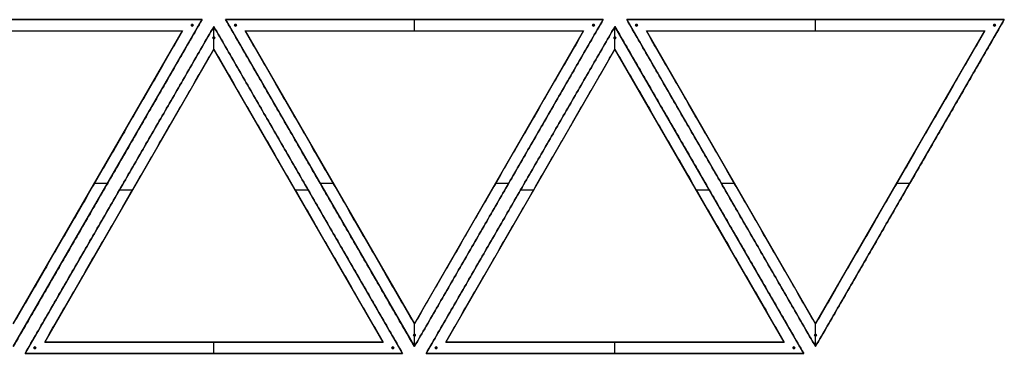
# Model space of a CAD drawing. Header units: millimetres. Extents: x -944 to 944, y -545 to 545.
# Tile 2 of 3: x -100 to 944, y -545 to -191. Entities that reach past the tile are written whole.
import ezdxf

# ---------------------------------------------------------------- set-up
doc = ezdxf.new("R2010")
doc.units = ezdxf.units.MM
doc.layers.add('Default', color=7, linetype='Continuous', true_color=0x000000)

msp = doc.modelspace()

# ---------------------------------------------------------------- linework, layer by layer
at = {"layer": 'Default', "color": 253, "true_color": 0xa6a5a1}
for p, q in [((-306.2, -191.2), (93.7, -191.2)), ((-106.3, -537.7), (93.7, -191.2)), ((118.7, -191.2), (318.7, -537.7)), ((118.7, -191.2), (518.7, -191.2)), ((318.7, -537.7), (518.7, -191.2)), ((318.7, -191.2, -37.5), (318.7, -191.2, 37.5)), ((318.7, -203.2, -37.5), (318.7, -191.2, -37.5)), ((318.7, -203.2, 37.5), (318.7, -191.2, 37.5)), ((543.7, -191.2), (743.7, -537.7)), ((543.7, -191.2), (943.7, -191.2)), ((743.7, -537.7), (943.7, -191.2)), ((743.7, -191.2, -37.5), (743.7, -191.2, 37.5)), ((743.7, -203.2, -37.5), (743.7, -191.2, -37.5)), ((743.7, -203.2, 37.5), (743.7, -191.2, 37.5)), ((-285.5, -203.2), (73, -203.2)), ((-106.3, -513.7), (73, -203.2)), ((139.5, -203.2), (498, -203.2)), ((139.5, -203.2), (318.7, -513.7)), ((318.7, -513.7), (498, -203.2)), ((318.7, -203.2, -37.5), (318.7, -203.2, 37.5)), ((564.5, -203.2), (923, -203.2)), ((564.5, -203.2), (743.7, -513.7)), ((743.7, -513.7), (923, -203.2)), ((743.7, -203.2, -37.5), (743.7, -203.2, 37.5)), ((-20.1, -364.5, -37.5), (-6.2, -364.5, -37.5)), ((-20.1, -364.5, 37.5), (-6.2, -364.5, 37.5)), ((-16.6, -358.5, -37.5), (-16.6, -358.5, 37.5)), ((-6.2, -364.5, -37.5), (-6.2, -364.5, 37.5)), ((218.7, -364.5, -37.5), (218.7, -364.5, 37.5)), ((218.7, -364.5, -37.5), (232.6, -364.5, -37.5)), ((218.7, -364.5, 37.5), (232.6, -364.5, 37.5)), ((229.1, -358.5, -37.5), (229.1, -358.5, 37.5)), ((404.9, -364.5, -37.5), (418.8, -364.5, -37.5)), ((404.9, -364.5, 37.5), (418.8, -364.5, 37.5)), ((408.4, -358.5, -37.5), (408.4, -358.5, 37.5)), ((418.8, -364.5, -37.5), (418.8, -364.5, 37.5)), ((643.7, -364.5, -37.5), (643.7, -364.5, 37.5)), ((643.7, -364.5, -37.5), (657.6, -364.5, -37.5)), ((643.7, -364.5, 37.5), (657.6, -364.5, 37.5)), ((654.1, -358.5, -37.5), (654.1, -358.5, 37.5)), ((829.9, -364.5, -37.5), (843.8, -364.5, -37.5)), ((829.9, -364.5, 37.5), (843.8, -364.5, 37.5)), ((833.4, -358.5, -37.5), (833.4, -358.5, 37.5)), ((843.8, -364.5, -37.5), (843.8, -364.5, 37.5)), ((318.7, -537.7, -37.5), (318.7, -513.7, -37.5)), ((318.7, -537.7, 37.5), (318.7, -513.7, 37.5)), ((743.7, -537.7, -37.5), (743.7, -513.7, -37.5)), ((743.7, -537.7, 37.5), (743.7, -513.7, 37.5))]:
    msp.add_line(p, q, dxfattribs=at)
at = {"layer": 'Default', "color": 253, "true_color": 0x999b9d}
for p, q in [((82.4, -197.2, 37.5), (84.4, -197.2, 37.5)), ((82.4, -197.2, 337.5), (84.4, -197.2, 337.5)), ((82.5, -197.7, 37.5), (82.5, -197.7, 337.5)), ((82.9, -196.4, 37.5), (82.9, -196.4, 337.5)), ((83.4, -198.2, 37.5), (83.4, -196.2, 37.5)), ((83.4, -198.2, 337.5), (83.4, -196.2, 337.5)), ((83.9, -198.1, 37.5), (83.9, -198.1, 337.5)), ((84.2, -196.7, 37.5), (84.2, -196.7, 337.5)), ((128.1, -197.2, 37.5), (130.1, -197.2, 37.5)), ((128.1, -197.2, 337.5), (130.1, -197.2, 337.5)), ((128.3, -196.7, 37.5), (128.3, -196.7, 337.5)), ((128.6, -198.1, 37.5), (128.6, -198.1, 337.5)), ((129.1, -198.2, 37.5), (129.1, -196.2, 37.5)), ((129.1, -198.2, 337.5), (129.1, -196.2, 337.5)), ((129.6, -196.4, 37.5), (129.6, -196.4, 337.5)), ((130, -197.7, 37.5), (130, -197.7, 337.5)), ((507.4, -197.2, 37.5), (509.4, -197.2, 37.5)), ((507.4, -197.2, 337.5), (509.4, -197.2, 337.5)), ((507.5, -197.7, 37.5), (507.5, -197.7, 337.5)), ((507.9, -196.4, 37.5), (507.9, -196.4, 337.5)), ((508.4, -198.2, 37.5), (508.4, -196.2, 37.5)), ((508.4, -198.2, 337.5), (508.4, -196.2, 337.5)), ((508.9, -198.1, 37.5), (508.9, -198.1, 337.5)), ((509.2, -196.7, 37.5), (509.2, -196.7, 337.5)), ((553.1, -197.2, 37.5), (555.1, -197.2, 37.5)), ((553.1, -197.2, 337.5), (555.1, -197.2, 337.5)), ((553.3, -196.7, 37.5), (553.3, -196.7, 337.5)), ((553.6, -198.1, 37.5), (553.6, -198.1, 337.5)), ((554.1, -198.2, 37.5), (554.1, -196.2, 37.5)), ((554.1, -198.2, 337.5), (554.1, -196.2, 337.5)), ((554.6, -196.4, 37.5), (554.6, -196.4, 337.5)), ((555, -197.7, 37.5), (555, -197.7, 337.5)), ((932.4, -197.2, 37.5), (934.4, -197.2, 37.5)), ((932.4, -197.2, 337.5), (934.4, -197.2, 337.5)), ((932.5, -197.7, 37.5), (932.5, -197.7, 337.5)), ((932.9, -196.4, 37.5), (932.9, -196.4, 337.5)), ((933.4, -198.2, 37.5), (933.4, -196.2, 37.5)), ((933.4, -198.2, 337.5), (933.4, -196.2, 337.5)), ((933.9, -198.1, 37.5), (933.9, -198.1, 337.5)), ((934.2, -196.7, 37.5), (934.2, -196.7, 337.5)), ((105.2, -210.5, 37.5), (105.2, -210.5, 337.5)), ((105.2, -210.5, 37.5), (107.2, -210.5, 37.5)), ((105.2, -210.5, 337.5), (107.2, -210.5, 337.5)), ((106.2, -209.5, 37.5), (106.2, -209.5, 337.5)), ((106.2, -211.5, 37.5), (106.2, -209.5, 37.5)), ((106.2, -211.5, 337.5), (106.2, -209.5, 337.5)), ((106.2, -211.5, 37.5), (106.2, -211.5, 337.5)), ((107.2, -210.5, 37.5), (107.2, -210.5, 337.5)), ((530.2, -210.5, 37.5), (530.2, -210.5, 337.5)), ((530.2, -210.5, 37.5), (532.2, -210.5, 37.5)), ((530.2, -210.5, 337.5), (532.2, -210.5, 337.5)), ((531.2, -209.5, 37.5), (531.2, -209.5, 337.5)), ((531.2, -211.5, 37.5), (531.2, -209.5, 37.5)), ((531.2, -211.5, 337.5), (531.2, -209.5, 337.5)), ((531.2, -211.5, 37.5), (531.2, -211.5, 337.5)), ((532.2, -210.5, 37.5), (532.2, -210.5, 337.5)), ((317.7, -525.7, 37.5), (319.8, -525.7, 37.5)), ((317.7, -525.7, 337.5), (319.8, -525.7, 337.5)), ((317.7, -525.7, 37.5), (317.7, -525.7, 337.5)), ((318.7, -524.7, 37.5), (318.7, -524.7, 337.5)), ((318.7, -526.7, 37.5), (318.7, -524.7, 37.5)), ((318.7, -526.7, 337.5), (318.7, -524.7, 337.5)), ((318.7, -526.7, 37.5), (318.7, -526.7, 337.5)), ((319.8, -525.7, 37.5), (319.8, -525.7, 337.5)), ((742.8, -525.7, 37.5), (742.8, -525.7, 337.5)), ((742.8, -525.7, 37.5), (744.8, -525.7, 37.5)), ((742.8, -525.7, 337.5), (744.8, -525.7, 337.5)), ((743.7, -524.7, 37.5), (743.7, -524.7, 337.5)), ((743.7, -526.7, 37.5), (743.7, -524.7, 37.5)), ((743.7, -526.7, 337.5), (743.7, -524.7, 337.5)), ((743.7, -526.7, 37.5), (743.7, -526.7, 337.5)), ((744.8, -525.7, 37.5), (744.8, -525.7, 337.5)), ((-84.4, -538.9, 37.5), (-82.4, -538.9, 37.5)), ((-84.4, -538.9, 337.5), (-82.4, -538.9, 337.5)), ((-84.2, -539.4, 37.5), (-84.2, -539.4, 337.5)), ((-83.9, -538, 37.5), (-83.9, -538, 337.5)), ((-83.4, -539.9, 37.5), (-83.4, -537.9, 37.5)), ((-83.4, -539.9, 337.5), (-83.4, -537.9, 337.5)), ((-82.9, -539.7, 37.5), (-82.9, -539.7, 337.5)), ((-82.5, -538.4, 37.5), (-82.5, -538.4, 337.5)), ((294.9, -538.9, 37.5), (296.9, -538.9, 37.5)), ((294.9, -538.9, 337.5), (296.9, -538.9, 337.5)), ((295, -538.4, 37.5), (295, -538.4, 337.5)), ((295.4, -539.7, 37.5), (295.4, -539.7, 337.5)), ((295.9, -539.9, 37.5), (295.9, -537.9, 37.5)), ((295.9, -539.9, 337.5), (295.9, -537.9, 337.5)), ((296.4, -538, 37.5), (296.4, -538, 337.5)), ((296.7, -539.4, 37.5), (296.7, -539.4, 337.5)), ((340.6, -538.9, 37.5), (342.6, -538.9, 37.5)), ((340.6, -538.9, 337.5), (342.6, -538.9, 337.5)), ((340.8, -539.4, 37.5), (340.8, -539.4, 337.5)), ((341.1, -538, 37.5), (341.1, -538, 337.5)), ((341.6, -539.9, 37.5), (341.6, -537.9, 37.5)), ((341.6, -539.9, 337.5), (341.6, -537.9, 337.5)), ((342.1, -539.7, 37.5), (342.1, -539.7, 337.5)), ((342.5, -538.4, 37.5), (342.5, -538.4, 337.5)), ((719.9, -538.9, 37.5), (721.9, -538.9, 37.5)), ((719.9, -538.9, 337.5), (721.9, -538.9, 337.5)), ((720, -538.4, 37.5), (720, -538.4, 337.5)), ((720.4, -539.7, 37.5), (720.4, -539.7, 337.5)), ((720.9, -539.9, 37.5), (720.9, -537.9, 37.5)), ((720.9, -539.9, 337.5), (720.9, -537.9, 337.5)), ((721.4, -538, 37.5), (721.4, -538, 337.5)), ((721.7, -539.4, 37.5), (721.7, -539.4, 337.5))]:
    msp.add_line(p, q, dxfattribs=at)
at = {"layer": 'Default', "color": 177, "true_color": 0x353f88}
for p, q in [((106.2, -198.5), (-93.8, -544.9)), ((306.2, -544.9), (106.2, -198.5)), ((106.2, -222.5, -37.5), (106.2, -198.5, -37.5)), ((106.2, -222.5, 37.5), (106.2, -198.5, 37.5)), ((531.2, -198.5), (331.2, -544.9)), ((731.2, -544.9), (531.2, -198.5)), ((531.2, -222.5, -37.5), (531.2, -198.5, -37.5)), ((531.2, -222.5, 37.5), (531.2, -198.5, 37.5)), ((106.2, -222.5), (-73, -532.9)), ((285.5, -532.9), (106.2, -222.5)), ((531.2, -222.5), (352, -532.9)), ((710.5, -532.9), (531.2, -222.5)), ((6.2, -371.7, -37.5), (6.2, -371.7, 37.5)), ((6.2, -371.7, -37.5), (20.1, -371.7, -37.5)), ((6.2, -371.7, 37.5), (20.1, -371.7, 37.5)), ((192.4, -371.7, -37.5), (206.2, -371.7, -37.5)), ((192.4, -371.7, 37.5), (206.2, -371.7, 37.5)), ((206.2, -371.7, -37.5), (206.2, -371.7, 37.5)), ((431.2, -371.7, -37.5), (431.2, -371.7, 37.5)), ((431.2, -371.7, -37.5), (445.1, -371.7, -37.5)), ((431.2, -371.7, 37.5), (445.1, -371.7, 37.5)), ((617.4, -371.7, -37.5), (631.2, -371.7, -37.5)), ((617.4, -371.7, 37.5), (631.2, -371.7, 37.5)), ((631.2, -371.7, -37.5), (631.2, -371.7, 37.5)), ((16.6, -377.7, -37.5), (16.6, -377.7, 37.5)), ((195.9, -377.7, -37.5), (195.9, -377.7, 37.5)), ((441.6, -377.7, -37.5), (441.6, -377.7, 37.5)), ((620.9, -377.7, -37.5), (620.9, -377.7, 37.5)), ((-73, -532.9), (285.5, -532.9)), ((106.2, -544.9, -37.5), (106.2, -532.9, -37.5)), ((106.2, -544.9, 37.5), (106.2, -532.9, 37.5)), ((106.2, -532.9, 37.5), (106.2, -532.9, -37.5)), ((352, -532.9), (710.5, -532.9)), ((531.2, -544.9, -37.5), (531.2, -532.9, -37.5)), ((531.2, -544.9, 37.5), (531.2, -532.9, 37.5)), ((531.2, -532.9, 37.5), (531.2, -532.9, -37.5)), ((-93.8, -544.9), (306.2, -544.9)), ((106.2, -544.9, 37.5), (106.2, -544.9, -37.5)), ((331.2, -544.9), (731.2, -544.9)), ((531.2, -544.9, 37.5), (531.2, -544.9, -37.5))]:
    msp.add_line(p, q, dxfattribs=at)
at = {"layer": 'Default', "color": 253, "true_color": 0x999b9d}
for centre in [(83.4, -197.2, 37.5), (83.4, -197.2, 187.5), (129.1, -197.2, 37.5), (129.1, -197.2, 187.5), (508.4, -197.2, 37.5), (508.4, -197.2, 187.5), (554.1, -197.2, 37.5), (554.1, -197.2, 187.5), (933.4, -197.2, 37.5), (933.4, -197.2, 187.5), (106.2, -210.5, 37.5), (106.2, -210.5, 187.5), (531.2, -210.5, 37.5), (531.2, -210.5, 187.5), (318.7, -525.7, 37.5), (318.7, -525.7, 187.5), (743.7, -525.7, 37.5), (743.7, -525.7, 187.5), (-83.4, -538.9, 37.5), (-83.4, -538.9, 187.5), (295.9, -538.9, 37.5), (295.9, -538.9, 187.5), (341.6, -538.9, 37.5), (341.6, -538.9, 187.5), (720.9, -538.9, 37.5), (720.9, -538.9, 187.5)]:
    msp.add_circle(centre, 1, dxfattribs=at)
at = {"layer": 'Default', "color": 253, "true_color": 0x999b9d, "extrusion": (0, 0, -1)}
for centre in [(-83.4, -197.2, -337.5), (-129.1, -197.2, -337.5), (-508.4, -197.2, -337.5), (-554.1, -197.2, -337.5), (-933.4, -197.2, -337.5), (-106.3, -210.5, -337.5), (-531.2, -210.5, -337.5), (-318.8, -525.7, -337.5), (-743.8, -525.7, -337.5), (83.4, -538.9, -337.5), (-295.9, -538.9, -337.5), (-341.6, -538.9, -337.5), (-720.9, -538.9, -337.5)]:
    msp.add_circle(centre, 1, dxfattribs=at)
at = {"layer": 'Default', "color": 253, "true_color": 0xa6a5a1}
for points in [[(93.7, -191.2, -37.5), (-106.3, -191.2, -37.5), (-306.2, -191.2, -37.5)], [(-306.2, -191.2, 37.5), (-106.3, -191.2, 37.5), (93.7, -191.2, 37.5)], [(-106.3, -537.7, -37.5), (-6.2, -364.5, -37.5), (93.7, -191.2, -37.5)], [(93.7, -191.2, 37.5), (-6.2, -364.5, 37.5), (-106.3, -537.7, 37.5)], [(93.7, -191.2, -37.5), (93.7, -191.2), (93.7, -191.2, 37.5)], [(118.7, -191.2, 37.5), (118.7, -191.2), (118.7, -191.2, -37.5)], [(518.7, -191.2, -37.5), (318.7, -191.2, -37.5), (118.7, -191.2, -37.5)], [(118.7, -191.2, 37.5), (318.7, -191.2, 37.5), (518.7, -191.2, 37.5)], [(118.7, -191.2, -37.5), (218.7, -364.5, -37.5), (318.7, -537.7, -37.5)], [(318.7, -537.7, 37.5), (218.7, -364.5, 37.5), (118.7, -191.2, 37.5)], [(318.7, -537.7, -37.5), (418.8, -364.5, -37.5), (518.7, -191.2, -37.5)], [(518.7, -191.2, 37.5), (418.8, -364.5, 37.5), (318.7, -537.7, 37.5)], [(518.7, -191.2, -37.5), (518.7, -191.2), (518.7, -191.2, 37.5)], [(543.7, -191.2, 37.5), (543.7, -191.2), (543.7, -191.2, -37.5)], [(943.7, -191.2, -37.5), (743.7, -191.2, -37.5), (543.7, -191.2, -37.5)], [(543.7, -191.2, 37.5), (743.7, -191.2, 37.5), (943.7, -191.2, 37.5)], [(543.7, -191.2, -37.5), (643.7, -364.5, -37.5), (743.7, -537.7, -37.5)], [(743.7, -537.7, 37.5), (643.7, -364.5, 37.5), (543.7, -191.2, 37.5)], [(743.7, -537.7, -37.5), (843.8, -364.5, -37.5), (943.7, -191.2, -37.5)], [(943.7, -191.2, 37.5), (843.8, -364.5, 37.5), (743.7, -537.7, 37.5)], [(943.7, -191.2, -37.5), (943.7, -191.2), (943.7, -191.2, 37.5)], [(-285.5, -203.2, -37.5), (-106.3, -203.2, -37.5), (73, -203.2, -37.5)], [(-285.5, -203.2, 37.5), (-106.3, -203.2, 37.5), (73, -203.2, 37.5)], [(73, -203.2, -37.5), (-16.6, -358.5, -37.5), (-106.3, -513.7, -37.5)], [(73, -203.2, 37.5), (-16.6, -358.5, 37.5), (-106.3, -513.7, 37.5)], [(73, -203.2, 37.5), (73, -203.2), (73, -203.2, -37.5)], [(139.5, -203.2, -37.5), (318.7, -203.2, -37.5), (498, -203.2, -37.5)], [(318.7, -513.7, -37.5), (229.1, -358.5, -37.5), (139.5, -203.2, -37.5)], [(318.7, -513.7, 37.5), (229.1, -358.5, 37.5), (139.5, -203.2, 37.5)], [(139.5, -203.2, 37.5), (318.7, -203.2, 37.5), (498, -203.2, 37.5)], [(139.5, -203.2, -37.5), (139.5, -203.2), (139.5, -203.2, 37.5)], [(498, -203.2, -37.5), (408.4, -358.5, -37.5), (318.7, -513.7, -37.5)], [(498, -203.2, 37.5), (408.4, -358.5, 37.5), (318.7, -513.7, 37.5)], [(498, -203.2, 37.5), (498, -203.2), (498, -203.2, -37.5)], [(564.5, -203.2, -37.5), (743.7, -203.2, -37.5), (923, -203.2, -37.5)], [(743.7, -513.7, -37.5), (654.1, -358.5, -37.5), (564.5, -203.2, -37.5)], [(743.7, -513.7, 37.5), (654.1, -358.5, 37.5), (564.5, -203.2, 37.5)], [(564.5, -203.2, 37.5), (743.7, -203.2, 37.5), (923, -203.2, 37.5)], [(564.5, -203.2, -37.5), (564.5, -203.2), (564.5, -203.2, 37.5)], [(923, -203.2, -37.5), (833.4, -358.5, -37.5), (743.7, -513.7, -37.5)], [(923, -203.2, 37.5), (833.4, -358.5, 37.5), (743.7, -513.7, 37.5)], [(923, -203.2, 37.5), (923, -203.2), (923, -203.2, -37.5)], [(318.7, -513.7, 37.5), (318.7, -513.7), (318.7, -513.7, -37.5)], [(743.7, -513.7, 37.5), (743.7, -513.7), (743.7, -513.7, -37.5)], [(318.7, -537.7, -37.5), (318.7, -537.7), (318.7, -537.7, 37.5)], [(743.7, -537.7, -37.5), (743.7, -537.7), (743.7, -537.7, 37.5)]]:
    msp.add_open_spline(points, degree=2, dxfattribs=at)
at = {"layer": 'Default', "color": 177, "true_color": 0x353f88}
for points in [[(106.2, -198.5, -37.5), (6.2, -371.7, -37.5), (-93.8, -544.9, -37.5)], [(-93.8, -544.9, 37.5), (6.2, -371.7, 37.5), (106.2, -198.5, 37.5)], [(106.2, -198.5, -37.5), (106.2, -198.5), (106.2, -198.5, 37.5)], [(306.2, -544.9, -37.5), (206.2, -371.7, -37.5), (106.2, -198.5, -37.5)], [(106.2, -198.5, 37.5), (206.2, -371.7, 37.5), (306.2, -544.9, 37.5)], [(531.2, -198.5, -37.5), (431.2, -371.7, -37.5), (331.2, -544.9, -37.5)], [(331.2, -544.9, 37.5), (431.2, -371.7, 37.5), (531.2, -198.5, 37.5)], [(531.2, -198.5, -37.5), (531.2, -198.5), (531.2, -198.5, 37.5)], [(731.2, -544.9, -37.5), (631.2, -371.7, -37.5), (531.2, -198.5, -37.5)], [(531.2, -198.5, 37.5), (631.2, -371.7, 37.5), (731.2, -544.9, 37.5)], [(-73, -532.9, -37.5), (16.6, -377.7, -37.5), (106.2, -222.5, -37.5)], [(-73, -532.9, 37.5), (16.6, -377.7, 37.5), (106.2, -222.5, 37.5)], [(106.2, -222.5, -37.5), (195.9, -377.7, -37.5), (285.5, -532.9, -37.5)], [(106.2, -222.5, 37.5), (195.9, -377.7, 37.5), (285.5, -532.9, 37.5)], [(106.2, -222.5, 37.5), (106.2, -222.5), (106.2, -222.5, -37.5)], [(352, -532.9, -37.5), (441.6, -377.7, -37.5), (531.2, -222.5, -37.5)], [(352, -532.9, 37.5), (441.6, -377.7, 37.5), (531.2, -222.5, 37.5)], [(531.2, -222.5, -37.5), (620.9, -377.7, -37.5), (710.5, -532.9, -37.5)], [(531.2, -222.5, 37.5), (620.9, -377.7, 37.5), (710.5, -532.9, 37.5)], [(531.2, -222.5, 37.5), (531.2, -222.5), (531.2, -222.5, -37.5)], [(285.5, -532.9, -37.5), (106.2, -532.9, -37.5), (-73, -532.9, -37.5)], [(285.5, -532.9, 37.5), (106.2, -532.9, 37.5), (-73, -532.9, 37.5)], [(-73, -532.9, 37.5), (-73, -532.9), (-73, -532.9, -37.5)], [(285.5, -532.9, -37.5), (285.5, -532.9), (285.5, -532.9, 37.5)], [(710.5, -532.9, -37.5), (531.2, -532.9, -37.5), (352, -532.9, -37.5)], [(710.5, -532.9, 37.5), (531.2, -532.9, 37.5), (352, -532.9, 37.5)], [(352, -532.9, 37.5), (352, -532.9), (352, -532.9, -37.5)], [(710.5, -532.9, -37.5), (710.5, -532.9), (710.5, -532.9, 37.5)], [(-93.8, -544.9, -37.5), (106.2, -544.9, -37.5), (306.2, -544.9, -37.5)], [(306.2, -544.9, 37.5), (106.2, -544.9, 37.5), (-93.8, -544.9, 37.5)], [(-93.8, -544.9, -37.5), (-93.8, -544.9), (-93.8, -544.9, 37.5)], [(306.2, -544.9, 37.5), (306.2, -544.9), (306.2, -544.9, -37.5)], [(331.2, -544.9, -37.5), (531.2, -544.9, -37.5), (731.2, -544.9, -37.5)], [(731.2, -544.9, 37.5), (531.2, -544.9, 37.5), (331.2, -544.9, 37.5)], [(331.2, -544.9, -37.5), (331.2, -544.9), (331.2, -544.9, 37.5)], [(731.2, -544.9, 37.5), (731.2, -544.9), (731.2, -544.9, -37.5)]]:
    msp.add_open_spline(points, degree=2, dxfattribs=at)

doc.saveas('drawing.dxf')
